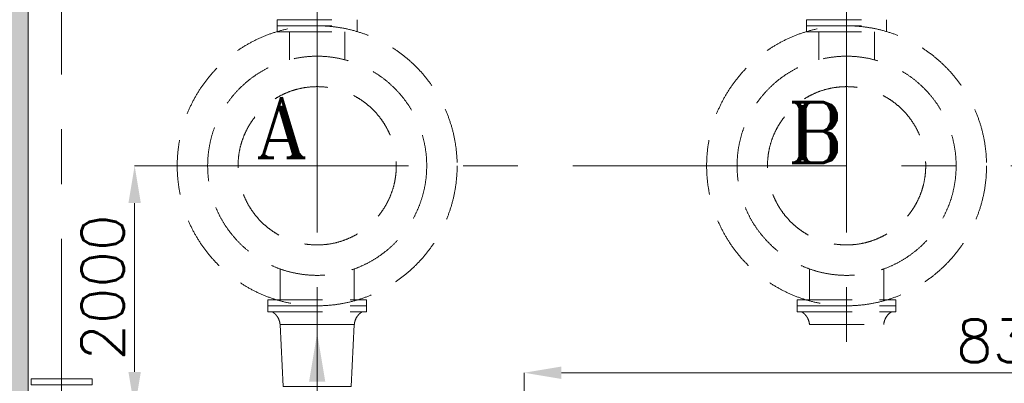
# Model space of a CAD drawing. Header units: inches. Extents: x 0 to 1545919, y 0 to 23143738.
# Tile 170 of 197: x 228324 to 236414, y 92122 to 95109. Entities that reach past the tile are written whole.
import ezdxf

# ---------------------------------------------------------------- set-up
doc = ezdxf.new("R2010")
doc.units = ezdxf.units.IN
doc.header["$LTSCALE"] = 1800
doc.header["$MEASUREMENT"] = 0
for name, pattern in [('CENTER', [2, 1.25, -0.25, 0.25, -0.25]), ('CENTER2', [1.125, 0.75, -0.125, 0.125, -0.125]), ('HIDDEN', [0.375, 0.25, -0.125])]:
    doc.linetypes.add(name, pattern=pattern)
doc.layers.get('0').update_dxf_attribs({"color": 253, "lineweight": 5})
doc.layers.get('Defpoints').update_dxf_attribs({"lineweight": 18})
for name, color, linetype, lineweight in [('AUX COL', 1, 'Continuous', 18), ('CEN', 8, 'CENTER', 18), ('CONCRETE', 145, 'Continuous', 18), ('CONDENSATE PIPING', 6, 'Continuous', 18), ('DIM', 4, 'Continuous', 18), ('EQUIP', 8, 'HIDDEN', 9), ('GRID', 251, 'CENTER', 18), ('HATCH-1', 252, 'Continuous', 9), ('TEXT', 3, 'Continuous', 18)]:
    doc.layers.add(name, color=color, linetype=linetype, lineweight=lineweight)
doc.styles.add('ROMANS', font='romans.shx')
doc.styles.add('ROMANT', font='romant')
doc.dimstyles.new('USER175', dxfattribs={"dimscale": 175, "dimtxt": 2, "dimasz": 1.75, "dimexe": 0, "dimexo": 0, "dimgap": 0.5, "dimtad": 1, "dimdec": 0, "dimzin": 0, "dimdsep": 46, "dimtxsty": 'ROMANS', "dimcen": 0, "dimclrd": 4, "dimclre": 4, "dimclrt": 4, "dimadec": 0, "dimazin": 0, "dimtfac": 0.09, "dimtdec": 0, "dimtix": 1, "dimtofl": 0, "dimtmove": 0, "dimatfit": 3, "dimfxl": 1, "dimtolj": 1, "dimtzin": 0, "dimarcsym": 0})

# ---------------------------------------------------------------- blocks, each defined once
blk = doc.blocks.new('*D505')
at = {"color": 4, "lineweight": -2, "transparency": 16777216}
for p, q in [((-26450, 8000), (-26650, 8000)), ((-26650, 7693.7), (-26650, 6306.2)), ((-26450, 6000), (-26650, 6000))]:
    blk.add_line(p, q, dxfattribs=at)
at = {"color": 4, "transparency": 16777216}
for points in [[(-26701, 7693.7), (-26599, 7693.7), (-26650, 8000)], [(-26701, 6306.2), (-26599, 6306.2), (-26650, 6000)]]:
    blk.add_solid(points, dxfattribs=at)
at = {"layer": 'Defpoints', "color": 0, "transparency": 16777216}
for p in [(-26450, 8000), (-26650, 6000), (-26450, 6000)]:
    blk.add_point(p, dxfattribs=at)
at = {"color": 4, "transparency": 16777216, "insert": (-26912.5, 7000), "char_height": 350, "attachment_point": 5, "rotation": 90, "style": 'ROMANS'}
blk.add_mtext('\\A1;2000', dxfattribs=at)
blk = doc.blocks.new('*D529')
at = {"layer": 'Defpoints', "color": 0, "transparency": 16777216}
for p in [(-23450, 6300), (-23450, 5700), (-15150, 5310.8)]:
    blk.add_point(p, dxfattribs=at)
at = {"layer": 'DIM', "color": 4, "lineweight": -2, "transparency": 16777216}
for p, q in [((-23450, 5700), (-23450, 6300)), ((-15456.2, 6300), (-23143.8, 6300)), ((-15150, 5310.8), (-15150, 6300))]:
    blk.add_line(p, q, dxfattribs=at)
at = {"layer": 'DIM', "color": 4, "transparency": 16777216}
for points in [[(-23143.8, 6351), (-23143.8, 6249), (-23450, 6300)], [(-15456.2, 6351), (-15456.2, 6249), (-15150, 6300)]]:
    blk.add_solid(points, dxfattribs=at)
at = {"layer": 'DIM', "color": 4, "transparency": 16777216, "insert": (-19300, 6562.5), "char_height": 350, "attachment_point": 5, "style": 'ROMANS'}
blk.add_mtext('\\A1;8300', dxfattribs=at)
blk = doc.blocks.new('CW-PIT')
at = {"layer": 'HATCH-1'}
h = blk.add_hatch(dxfattribs=at)
h.set_pattern_fill('AR-CONC', color=256, scale=100, angle=90, style=0)
h.set_pattern_definition([(140, (-337318.76, -38353.04), (62.7521, 717.2602), [75, -825]), (85, (-337318.76, -38353.04), (-752.1921, -138.7513), [60, -660]), (190.4514, (-337313.5, -38293.3), (-689.4395, 578.5094), [63.7402, -701.1421]), (136.1842, (-337518.8, -38353), (165.519, 1067.241), [112.5, -1237.5]), (186.6356, (-337505, -38264.1), (-974.118, 934.6627), [95.6103, -1051.713]), (81.1842, (-337518.8, -38353), (-974.1186, 934.662), [90, -990]), (111, (-337468.76, -38253.04), (402.6189, 596.907), [75, -825]), (56, (-337468.76, -38253.04), (-725.15, 243.3153), [60, -660]), (161.4514, (-337435.2, -38203.3), (-322.5305, 840.2226), [63.7402, -701.1421]), (127.5, (-337318.76, -38353.04), (-332.89385, 12.15986), [0, -652, 0, -670, 0, -662.5]), (97.5, (-337318.76, -38353.04), (-394.4117, 263.06954), [0, -382, 0, -637, 0, -252.5]), (57.5, (-337318.76, -38576.04), (22.55487, 533.82244), [0, -250, 0, -780, 0, -1035]), (47.5, (-337318.76, -38676.04), (-100.105, 583.1862), [0, -325, 0, -518, 0, -735])])
h.paths.add_polyline_path([(-27925, 11400), (-27525, 11000), (-27525, -200), (-30050, -200), (-30050, -4800), (-24050, -4800), (-24050, -5200), (-30450, -5200), (-30450, 200), (-27925, 200)])
at = {"layer": 'CONCRETE'}
blk.add_lwpolyline([(-27925, 11400), (-27525, 11000), (-27525, -200), (-30050, -200), (-30050, -4800), (-24050, -4800), (-24050, -5200), (-30450, -5200), (-30450, 200), (-27925, 200)], close=True, dxfattribs=at)
blk = doc.blocks.new('PLATFORM AT EL 0.0M & EL 2.2M LEVEL')
at = {"color": 2, "linetype": 'CENTER2', "ltscale": 0.15}
blk.add_line((-27250, 6250), (-27250, 5750), dxfattribs=at)
at = {"layer": 'AUX COL'}
blk.add_lwpolyline([(-27500, 6250), (-27000, 6250), (-27000, 6200), (-27500, 6200)], close=True, dxfattribs=at)
at = {"layer": 'CEN'}
for p, q in [((-25150, 9702.7), (-25150, 6297.3)), ((-20800, 9702.7), (-20800, 6297.3)), ((-26650, 8000), (-16600, 8000)), ((-25150, 6697), (-25150, -1240))]:
    blk.add_line(p, q, dxfattribs=at)
at = {"layer": 'CONCRETE', "linetype": 'HIDDEN'}
for centre in [(-25150, 8000), (-20800, 8000)]:
    blk.add_circle(centre, 1150, dxfattribs=at)
at = {"layer": 'CONDENSATE PIPING'}
blk.add_lwpolyline([(-24870.5, 6187), (-25429.5, 6187), (-25455, 6697), (-24845, 6697)], close=True, dxfattribs=at)
at = {"layer": 'DIM'}
blk.add_solid([(-25216.7, 6226.7), (-25150, 6626.7), (-25083.3, 6226.7)], dxfattribs=at)
at = {"layer": 'EQUIP'}
for p, q in [((-25478.5, 9200), (-25478.5, 9100)), ((-25478.5, 9200), (-24821.5, 9200)), ((-25478.5, 9150), (-24821.5, 9150)), ((-24821.5, 9200), (-24821.5, 9100)), ((-21128.5, 9200), (-21128.5, 9100)), ((-21128.5, 9200), (-20471.5, 9200)), ((-21128.5, 9150), (-20471.5, 9150)), ((-20471.5, 9200), (-20471.5, 9100)), ((-25478.5, 9100), (-24821.5, 9100)), ((-25378.5, 9100), (-25378.5, 8871.4)), ((-24921.5, 9100), (-24921.5, 8871.4)), ((-21128.5, 9100), (-20471.5, 9100)), ((-21028.5, 9100), (-21028.5, 8871.4)), ((-20571.5, 9100), (-20571.5, 8871.4)), ((-25455, 7153.3), (-25455, 6900)), ((-24845, 7153.3), (-24845, 6900)), ((-21105, 7153.3), (-21105, 6900)), ((-20495, 7153.3), (-20495, 6900)), ((-25555, 6900), (-25555, 6800)), ((-25555, 6900), (-24745, 6900)), ((-24745, 6900), (-24745, 6800)), ((-21205, 6900), (-21205, 6800)), ((-21205, 6900), (-20395, 6900)), ((-20395, 6900), (-20395, 6800)), ((-25555, 6850), (-24745, 6850)), ((-25555, 6800), (-24745, 6800)), ((-21205, 6850), (-20395, 6850)), ((-21205, 6800), (-20395, 6800)), ((-25455, 6697), (-24845, 6697)), ((-21105, 6697), (-20495, 6697))]:
    blk.add_line(p, q, dxfattribs=at)
for centre, radius in [((-25150, 8000), 900), ((-20800, 8000), 900), ((-25150, 8000), 650), ((-20800, 8000), 650)]:
    blk.add_circle(centre, radius, dxfattribs=at)
for centre, start, end in [((-25591.1, 6684.7), 5.183, 57.57667), ((-24708.9, 6684.7), 122.42333, 174.817), ((-21241.1, 6684.7), 5.183, 57.57667), ((-20358.9, 6684.7), 122.42333, 174.817)]:
    blk.add_arc(centre, 136.6, start, end, dxfattribs=at)
at = {"layer": 'GRID'}
blk.add_line((-27250, -23649.6), (-27250, 19500), dxfattribs=at)
at = {"layer": 'TEXT', "color": 3, "style": 'ROMANT'}
for s, p in [('A', (-25656.5, 8064.9)), ('B', (-21291, 8023.1))]:
    blk.add_text(s, height=500, dxfattribs=at).set_placement(p)
dim = blk.add_linear_dim(base=(-26650, 6000), p1=(-26450, 8000), p2=(-26450, 6000), angle=90, dimstyle='USER175')
dim.commit()
dim.dimension.update_dxf_attribs({"geometry": '*D505', "text_midpoint": (-26912.5, 7000)})
at = {"layer": 'DIM'}
dim = blk.add_linear_dim(base=(-23450, 6300), p1=(-15150, 5310.8), p2=(-23450, 5700), dimstyle='USER175', dxfattribs=at)
dim.commit()
dim.dimension.update_dxf_attribs({"geometry": '*D529', "text_midpoint": (-19300, 6562.5)})

msp = doc.modelspace()

# ---------------------------------------------------------------- block references
msp.add_blockref('PLATFORM AT EL 0.0M & EL 2.2M LEVEL', (255918.434, 85908.57))
at = {"linetype": 'HIDDEN'}
msp.add_blockref('CW-PIT', (255918.434, 85908.57), dxfattribs=at)

doc.saveas('drawing.dxf')
